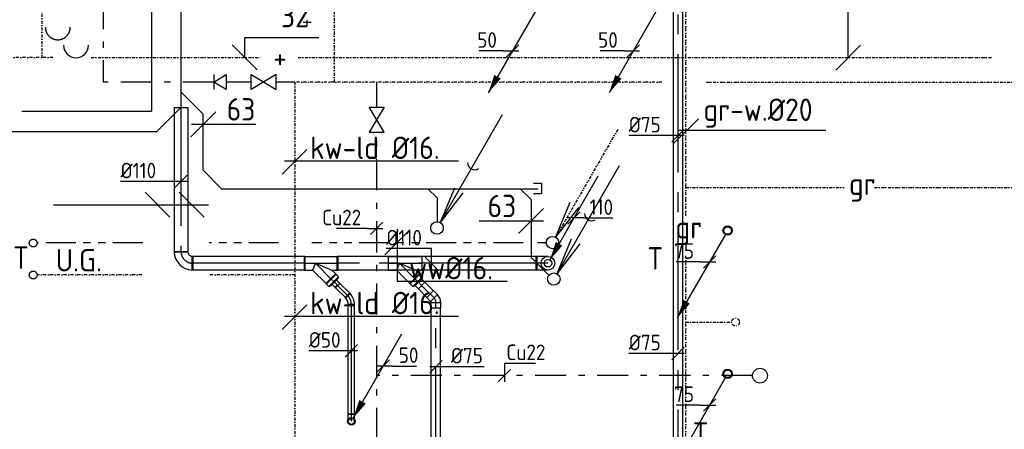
# Model space of a CAD drawing. Header units: millimetres. Extents: x -67014 to 38135, y 8979 to 53413.
# Tile 3 of 18: x -55238 to -47314, y 16658 to 19950. Entities that reach past the tile are written whole.
import ezdxf
from ezdxf.enums import TextEntityAlignment as Align

# ---------------------------------------------------------------- set-up
doc = ezdxf.new("R2010")
doc.units = ezdxf.units.MM
doc.header["$LTSCALE"] = 50
for name, pattern in [('2322109', [10, 5, -2, 1, -2]), ('CENTER2', [28.575, 19.05, -3.175, 3.175, -3.175]), ('DASHED2', [9.525, 6.35, -3.175]), ('KOUDWATER', [8.4, 4.8, -1.2, 1.2, -1.2]), ('KOUDWATERTAP', [1.1, 0.5, -0.25, 0.1, -0.25]), ('STREEPJES', [0.1, 0.05, -0.05]), ('WARMWATER', [10.8, 4.8, -1.2, 1.2, -1.2, 1.2, -1.2]), ('WARMWATERTAP', [1.45, 0.5, -0.25, 0.1, -0.25, 0.1, -0.25])]:
    doc.linetypes.add(name, pattern=pattern)
for name, color, linetype in [('51', 6, 'Continuous'), ('51-LEIDING', 3, 'Continuous'), ('52-KOUD', 3, 'KOUDWATER'), ('60-CV', 3, 'Continuous'), ('Bestaande grijswater', 6, 'KOUDWATERTAP'), ('SYM-W', 7, 'Continuous'), ('WL522---_VWA', 2, 'Continuous'), ('WL524---_D', 192, 'Continuous'), ('WL524---_HARTLIJN', 7, 'Continuous'), ('WL531---', 132, 'Continuous'), ('WL5310--_KW', 2, 'KOUDWATER'), ('WL5310--Bestaande_KW', 180, 'KOUDWATERTAP'), ('WL5320--_WW', 2, 'WARMWATER'), ('WL561---', 10, 'Continuous'), ('WL5611--_CV-A', 3, 'Continuous'), ('WL5612--_CV-R', 3, 'DASHED2'), ('WM524---', 2, 'Continuous'), ('WM531---', 2, 'Continuous')]:
    doc.layers.add(name, color=color, linetype=linetype)
doc.styles.add('BURO-018', font='ISO96.shx', dxfattribs={"height": 90})
doc.styles.add('BURO-025', font='ISO96.shx', dxfattribs={"height": 125})
doc.styles.add('ISO', font='ISO.SHX')

# ---------------------------------------------------------------- blocks, each defined once
blk = doc.blocks.new('030')
at = {"layer": '51', "color": 1, "linetype": 'Continuous'}
for p in [(5.25, 9.093), (1.402, 3.215), (2.083, 2.822)]:
    blk.add_line(p, (0.25, 0.433), dxfattribs=at)
blk.add_circle((0, 0), 0.5, dxfattribs=at)
blk.add_arc((3.033, 5.254), 0.567, 178.07249, 301.92751, dxfattribs=at)
blk = doc.blocks.new('$MAAT')
at = {"layer": 'SYM-W', "color": 1}
blk.add_line((1, 1), (-1, -1), dxfattribs=at)
blk = doc.blocks.new('3048301')
at = {"color": 0, "linetype": 'Continuous'}
for p, q in [((-2.5, 1.5), (2.5, -1.5)), ((-2.5, -1.5), (-2.5, 1.5)), ((2.5, 1.5), (-2.5, -1.5)), ((2.5, -1.5), (2.5, 1.5))]:
    blk.add_line(p, q, dxfattribs=at)
at = {"color": 0, "linetype": 'Continuous', "style": 'BURO-018', "flags": 1}
blk.add_attdef('CV_MATCODE', (0, 0), '', height=1.8, dxfattribs=at)
blk = doc.blocks.new('3048311')
at = {"color": 0, "linetype": 'Continuous'}
for p, q in [((-2.5, 1.5), (0, 0)), ((-2.5, -1.5), (-2.5, 1.5)), ((0, 0), (-2.5, -1.5)), ((0, -1.5), (0, 1.5))]:
    blk.add_line(p, q, dxfattribs=at)
at = {"color": 0, "linetype": 'Continuous', "style": 'BURO-018', "flags": 1}
blk.add_attdef('CV_MATCODE', (0, 0), '', height=1.8, dxfattribs=at)
blk = doc.blocks.new('LDV2121')
at = {"color": 0, "linetype": 'Continuous'}
blk.add_line((-0.25, -0.43), (-6.75, -11.69), dxfattribs=at)
blk.add_lwpolyline([(-6.75, -11.69, 0, 1, 0), (-5.5, -9.53, 1, 1, 0)], format="xyseb", dxfattribs=at)
blk.add_circle((0, 0), 0.5, dxfattribs=at)
blk = doc.blocks.new('*U104', base_point=(19041.7, 413315.5))
at = {"color": 0, "linetype": 'Continuous'}
for p, q in [((19091.7, 413365.5), (18991.7, 413265.5)), ((18966.7, 413315.5), (18773.9, 413315.5)), ((18966.7, 413315.5), (19091.7, 413315.5))]:
    blk.add_line(p, q, dxfattribs=at)
at = {"color": 0, "linetype": 'Continuous', "style": 'BURO-025'}
blk.add_text('75', height=125, dxfattribs=at).set_placement((18916.7, 413340.5), align=Align.RIGHT)
blk = doc.blocks.new('*U106', base_point=(8804.5, 361370.6))
at = {"color": 0, "linetype": 'Continuous'}
for p, q in [((8854.5, 361420.6), (8754.5, 361320.6)), ((8879.5, 361370.6), (8754.5, 361370.6)), ((8879.5, 361370.6), (9117, 361370.6))]:
    blk.add_line(p, q, dxfattribs=at)
at = {"color": 0, "linetype": 'Continuous', "style": 'BURO-025'}
blk.add_text('110', height=125, dxfattribs=at).set_placement((8929.5, 361395.6))
blk = doc.blocks.new('*U113')
at = {"color": 0, "ltscale": 10}
for p, q in [((-25, 52.1), (-25, 60)), ((-25, 60), (25, 60)), ((-25, 36.8), (-25, 52.1)), ((-25, 23.2), (-25, 36.8)), ((-25, 12), (-25, 23.2)), ((-25, 4.1), (-25, 12)), ((-25, 0), (-25, 4.1)), ((25, 52.1), (25, 60)), ((25, 36.8), (25, 52.1)), ((25, 23.2), (25, 36.8)), ((25, 12), (25, 23.2)), ((25, 4.1), (25, 12)), ((25, 0), (25, 4.1))]:
    blk.add_line(p, q, dxfattribs=at)
blk.add_circle((0, 0), 25, dxfattribs=at)
at = {"layer": 'WL524---_HARTLIJN', "linetype": 'CENTER2'}
blk.add_line((0, 0), (0, 60), dxfattribs=at)
at = {"layer": 'WL524---_D', "color": 1, "linetype": '2322109', "style": 'BURO-018'}
blk.add_attdef('POSNR', text='', height=90, dxfattribs=at).set_placement((0, 0), align=Align.MIDDLE)
blk = doc.blocks.new('*U114')
at = {"layer": 'WM524---', "color": 0, "ltscale": 10}
for p, q in [((0, 117.8), (-362.5, 117.8)), ((0, -50), (0, 117.8)), ((50, -50), (-50, 50))]:
    blk.add_line(p, q, dxfattribs=at)
at = {"layer": 'WM524---', "color": 0, "linetype": '2322109', "style": 'BURO-025'}
blk.add_text('%%c110', height=125, dxfattribs=at).set_placement((-362.5, 142.8))
blk = doc.blocks.new('*U105')
at = {"layer": 'WM524---', "color": 0, "ltscale": 10}
for p, q in [((50, 0), (-395.8, 0)), ((-50, -50), (50, 50))]:
    blk.add_line(p, q, dxfattribs=at)
at = {"layer": 'WM524---', "color": 0, "style": 'BURO-025'}
blk.add_text('%%c75', height=125, dxfattribs=at).set_placement((-395.8, 25))
blk = doc.blocks.new('*U119')
at = {"color": 0, "ltscale": 10}
for p, q in [((0, 37.5), (5720.4, 37.5)), ((0, -37.5), (0, 37.5)), ((0, -37.5), (5720.4, -37.5))]:
    blk.add_line(p, q, dxfattribs=at)
at = {"layer": 'WL524---_HARTLIJN', "linetype": 'CENTER2'}
blk.add_line((0, 0), (5764.4, 0), dxfattribs=at)
at = {"layer": 'WL524---_D', "color": 1, "linetype": '2322109', "style": 'BURO-018'}
blk.add_attdef('POSNR', text='', height=90, dxfattribs=at).set_placement((0, 0), align=Align.MIDDLE)
blk = doc.blocks.new('*U120')
at = {"color": 0, "ltscale": 10}
for p, q in [((-65, 39.4), (-21, 39.4)), ((-65, 39.4), (-65, -39.4)), ((-21, 39.4), (-19.1, 37.5)), ((-21, 39.4), (-21, -39.4)), ((18.1, 73.8), (-13, 42.7)), ((-13, 42.7), (-13, 40)), ((42.7, -13), (-13, 42.7)), ((73.8, 18.1), (18.1, 73.8)), ((73.8, 18.1), (42.7, -13)), ((-65, -39.4), (-21, -39.4)), ((-21, -39.4), (-19.1, -37.5)), ((42.7, -13), (40, -13))]:
    blk.add_line(p, q, dxfattribs=at)
for radius in [8.67, 83.7]:
    blk.add_arc((-19.1, 46.2), radius, 270, 315, dxfattribs=at)
at = {"layer": 'WL524---_HARTLIJN', "linetype": 'CENTER2'}
for p, q in [((-21, 0), (-19.1, 0)), ((14.8, 14.8), (13.5, 13.5))]:
    blk.add_line(p, q, dxfattribs=at)
blk.add_arc((-19.1, 46.2), 46.2, 270, 315, dxfattribs=at)
at = {"layer": 'WL524---_D', "color": 1, "linetype": '2322109', "style": 'BURO-018'}
blk.add_attdef('POSNR', text='', height=90, dxfattribs=at).set_placement((0, 0), align=Align.MIDDLE)
blk = doc.blocks.new('*U118')
at = {"layer": 'WM524---', "color": 0, "ltscale": 10}
for p, q in [((-50, -50), (50, 50)), ((-50, 0), (388.8, 0))]:
    blk.add_line(p, q, dxfattribs=at)
at = {"layer": 'WM524---', "color": 0, "linetype": '2322109', "style": 'BURO-025'}
blk.add_text('%%c75', height=125, dxfattribs=at).set_placement((120.9, 25))
blk = doc.blocks.new('*U121')
at = {"color": 0, "ltscale": 10}
for p, q in [((44, 37.5), (140.9, 37.5)), ((44, -37.5), (140.9, -37.5))]:
    blk.add_line(p, q, dxfattribs=at)
at = {"layer": 'WL524---_HARTLIJN', "linetype": 'CENTER2'}
blk.add_line((0, 0), (146.9, 0), dxfattribs=at)
at = {"layer": 'WL524---_D', "color": 1, "linetype": '2322109', "style": 'BURO-018'}
blk.add_attdef('POSNR', text='', height=90, dxfattribs=at).set_placement((0, 0), align=Align.MIDDLE)
blk = doc.blocks.new('*U122')
at = {"color": 0, "ltscale": 10}
for p, q in [((-90, 55), (180, 55)), ((-90, 55), (-90, -55)), ((180, 55), (180, -55)), ((-90, -55), (-22.8, -55)), ((0, 0), (-22.8, -55)), ((-22.8, -55), (88.4, -166.2)), ((0, 0), (132.8, -55)), ((132.8, -55), (180, -55)), ((132.8, -55), (166.2, -88.4)), ((166.2, -88.4), (88.4, -166.2))]:
    blk.add_line(p, q, dxfattribs=at)
at = {"layer": 'WL524---_HARTLIJN', "linetype": 'CENTER2'}
for p, q in [((-90, 0), (180, 0)), ((0, 0), (127.3, -127.3))]:
    blk.add_line(p, q, dxfattribs=at)
at = {"layer": 'WL524---_D', "color": 1, "linetype": '2322109', "style": 'BURO-018'}
blk.add_attdef('POSNR', text='', height=90, dxfattribs=at).set_placement((0, 0), align=Align.MIDDLE)
blk = doc.blocks.new('*U123')
at = {"color": 0, "ltscale": 10}
for p, q in [((-35, 55), (0, 55)), ((-35, 55), (-35, -55)), ((0, 55), (8, 37.5)), ((0, 55), (0, -55)), ((0, 55), (0, -55)), ((8, 37.5), (45, 37.5)), ((8, 37.5), (8, -37.5)), ((45, 37.5), (45, -37.5)), ((-35, -55), (0, -55)), ((0, -55), (8, -37.5)), ((8, -37.5), (45, -37.5))]:
    blk.add_line(p, q, dxfattribs=at)
at = {"layer": 'WL524---_HARTLIJN', "linetype": 'CENTER2'}
for p, q in [((-35, 0), (0, 0)), ((0, 0), (8, 0)), ((45, 0), (8, 0))]:
    blk.add_line(p, q, dxfattribs=at)
at = {"layer": 'WL524---_D', "color": 1, "linetype": '2322109', "style": 'BURO-018'}
blk.add_attdef('POSNR', text='', height=90, dxfattribs=at).set_placement((0, 0), align=Align.MIDDLE)
blk = doc.blocks.new('*U288', base_point=(18430.8, 415016.7))
at = {"color": 0, "linetype": 'Continuous'}
for p, q in [((18355.8, 415016.7), (18162.9, 415016.7)), ((18355.8, 415016.7), (18480.8, 415016.7)), ((18480.8, 415066.7), (18380.8, 414966.7))]:
    blk.add_line(p, q, dxfattribs=at)
at = {"color": 0, "linetype": 'Continuous', "style": 'BURO-025'}
blk.add_text('50', height=125, dxfattribs=at).set_placement((18305.8, 415041.7), align=Align.RIGHT)
blk = doc.blocks.new('*U290', base_point=(19041.7, 413315.5))
at = {"color": 0, "linetype": 'Continuous'}
for p, q in [((19091.7, 413365.5), (18991.7, 413265.5)), ((18966.7, 413315.5), (18773.9, 413315.5)), ((18966.7, 413315.5), (19091.7, 413315.5))]:
    blk.add_line(p, q, dxfattribs=at)
at = {"color": 0, "linetype": 'Continuous', "style": 'BURO-025'}
blk.add_text('75', height=125, dxfattribs=at).set_placement((18916.7, 413340.5), align=Align.RIGHT)
blk = doc.blocks.new('LDV3121')
at = {"color": 0, "linetype": 'Continuous'}
blk.add_line((0.25, 0.43), (6.75, 11.69), dxfattribs=at)
blk.add_lwpolyline([(0.25, 0.43, 0, 1, 0), (1.5, 2.6, 1, 1, 0)], format="xyseb", dxfattribs=at)
blk.add_circle((0, 0), 0.5, dxfattribs=at)
blk = doc.blocks.new('*U302', base_point=(16415, 412478.7))
at = {"color": 0, "linetype": 'Continuous'}
for p, q in [((16465, 412528.7), (16365, 412428.7)), ((16490, 412478.7), (16365, 412478.7)), ((16490, 412478.7), (16682.9, 412478.7))]:
    blk.add_line(p, q, dxfattribs=at)
at = {"color": 0, "linetype": 'Continuous', "style": 'BURO-025'}
blk.add_text('50', height=125, dxfattribs=at).set_placement((16540, 412503.7))
blk = doc.blocks.new('*U298', base_point=(8804.5, 361370.6))
at = {"color": 0, "linetype": 'Continuous'}
for p, q in [((8854.5, 361420.6), (8754.5, 361320.6)), ((8879.5, 361370.6), (8754.5, 361370.6)), ((8879.5, 361370.6), (9117, 361370.6))]:
    blk.add_line(p, q, dxfattribs=at)
at = {"color": 0, "linetype": 'Continuous', "style": 'BURO-025'}
blk.add_text('110', height=125, dxfattribs=at).set_placement((8929.5, 361395.6))
blk = doc.blocks.new('*U315')
at = {"color": 0, "ltscale": 10}
for p, q in [((-55, 82.5), (-55, 95)), ((-55, 95), (55, 95)), ((-55, 58.3), (-55, 82.5)), ((55, 82.5), (55, 95)), ((55, 58.3), (55, 82.5)), ((-55, 36.7), (-55, 58.3)), ((-55, 19), (-55, 36.7)), ((-55, 6.5), (-55, 19)), ((-55, 0), (-55, 6.5)), ((55, 36.7), (55, 58.3)), ((55, 19), (55, 36.7)), ((55, 6.5), (55, 19)), ((55, 0), (55, 6.5))]:
    blk.add_line(p, q, dxfattribs=at)
blk.add_circle((0, 0), 55, dxfattribs=at)
at = {"layer": 'WL524---_HARTLIJN', "linetype": 'CENTER2'}
blk.add_line((0, 0), (0, 95), dxfattribs=at)
at = {"layer": 'WL524---_D', "color": 1, "linetype": '2322109', "style": 'BURO-018'}
blk.add_attdef('POSNR', text='', height=90, dxfattribs=at).set_placement((0, 0), align=Align.MIDDLE)
blk = doc.blocks.new('*U316')
at = {"color": 0, "ltscale": 10}
for p, q in [((0, 55), (1163.2, 55)), ((0, -55), (0, 55)), ((1163.2, 55), (1163.2, -55)), ((0, -55), (1163.2, -55))]:
    blk.add_line(p, q, dxfattribs=at)
at = {"layer": 'WL524---_HARTLIJN', "linetype": 'CENTER2'}
blk.add_line((0, 0), (1163.2, 0), dxfattribs=at)
at = {"layer": 'WL524---_D', "color": 1, "linetype": '2322109', "style": 'BURO-018'}
blk.add_attdef('POSNR', text='', height=90, dxfattribs=at).set_placement((0, 0), align=Align.MIDDLE)
blk = doc.blocks.new('*U317')
at = {"color": 0, "ltscale": 10}
for p, q in [((-55, 95), (55, 95)), ((-95, -55), (-95, 55))]:
    blk.add_line(p, q, dxfattribs=at)
for radius, start, end in [(40, 270, 360), (150, 272.29244, 357.70756)]:
    blk.add_arc((-95, 95), radius, start, end, dxfattribs=at)
at = {"layer": 'WL524---_HARTLIJN', "linetype": 'CENTER2'}
blk.add_arc((-95, 95), 95, 270, 0, dxfattribs=at)
at = {"layer": 'WL524---_D', "color": 1, "linetype": '2322109', "style": 'BURO-018'}
blk.add_attdef('POSNR', text='', height=90, dxfattribs=at).set_placement((0, 0), align=Align.MIDDLE)
blk = doc.blocks.new('*U318')
at = {"color": 0, "ltscale": 10}
for p, q in [((-25, 52.1), (-25, 60)), ((-25, 60), (25, 60)), ((-25, 36.8), (-25, 52.1)), ((-25, 23.2), (-25, 36.8)), ((-25, 12), (-25, 23.2)), ((-25, 4.1), (-25, 12)), ((-25, 0), (-25, 4.1)), ((25, 52.1), (25, 60)), ((25, 36.8), (25, 52.1)), ((25, 23.2), (25, 36.8)), ((25, 12), (25, 23.2)), ((25, 4.1), (25, 12)), ((25, 0), (25, 4.1))]:
    blk.add_line(p, q, dxfattribs=at)
blk.add_circle((0, 0), 25, dxfattribs=at)
at = {"layer": 'WL524---_HARTLIJN', "linetype": 'CENTER2'}
blk.add_line((0, 0), (0, 60), dxfattribs=at)
at = {"layer": 'WL524---_D', "color": 1, "linetype": '2322109', "style": 'BURO-018'}
blk.add_attdef('POSNR', text='', height=90, dxfattribs=at).set_placement((0, 0), align=Align.MIDDLE)
blk = doc.blocks.new('*U319')
at = {"color": 0, "ltscale": 10}
for p, q in [((0, 25), (886.4, 25)), ((0, -25), (0, 25)), ((886.4, 25), (886.4, -25)), ((0, -25), (886.4, -25))]:
    blk.add_line(p, q, dxfattribs=at)
at = {"layer": 'WL524---_HARTLIJN', "linetype": 'CENTER2'}
blk.add_line((0, 0), (886.4, 0), dxfattribs=at)
at = {"layer": 'WL524---_D', "color": 1, "linetype": '2322109', "style": 'BURO-018'}
blk.add_attdef('POSNR', text='', height=90, dxfattribs=at).set_placement((0, 0), align=Align.MIDDLE)
blk = doc.blocks.new('*U320')
at = {"color": 0, "ltscale": 10}
for p, q in [((-45, -25), (-45, 25)), ((14.1, 49.5), (49.5, 14.1))]:
    blk.add_line(p, q, dxfattribs=at)
for radius, start, end in [(83.6, 270, 315), (133.6, 272.3587, 312.6413)]:
    blk.add_arc((-45, 108.6), radius, start, end, dxfattribs=at)
at = {"layer": 'WL524---_HARTLIJN', "linetype": 'CENTER2'}
blk.add_arc((-45, 108.6), 108.6, 270, 315, dxfattribs=at)
at = {"layer": 'WL524---_D', "color": 1, "linetype": '2322109', "style": 'BURO-018'}
blk.add_attdef('POSNR', text='', height=90, dxfattribs=at).set_placement((0, 0), align=Align.MIDDLE)
blk = doc.blocks.new('*U321')
at = {"color": 0, "ltscale": 10}
for p, q in [((0, 25), (116.1, 25)), ((0, -25), (0, 25)), ((0, -25), (116.1, -25))]:
    blk.add_line(p, q, dxfattribs=at)
at = {"color": 9, "linetype": 'STREEPJES', "ltscale": 10}
for p, q in [((116.1, 25), (121.6, 25)), ((121.6, 25), (121.6, -25)), ((116.1, -25), (121.6, -25))]:
    blk.add_line(p, q, dxfattribs=at)
at = {"layer": 'WL524---_HARTLIJN', "linetype": 'CENTER2'}
blk.add_line((0, 0), (121.6, 0), dxfattribs=at)
at = {"layer": 'WL524---_D', "color": 1, "linetype": '2322109', "style": 'BURO-018'}
blk.add_attdef('POSNR', text='', height=90, dxfattribs=at).set_placement((0, 0), align=Align.MIDDLE)
blk = doc.blocks.new('*U322')
at = {"color": 0, "ltscale": 10}
for p, q in [((0, 55), (1608.7, 55)), ((0, -55), (0, 55)), ((1608.7, 55), (1608.7, -55)), ((0, -55), (1608.7, -55))]:
    blk.add_line(p, q, dxfattribs=at)
at = {"layer": 'WL524---_HARTLIJN', "linetype": 'CENTER2'}
blk.add_line((0, 0), (1608.7, 0), dxfattribs=at)
at = {"layer": 'WL524---_D', "color": 1, "linetype": '2322109', "style": 'BURO-018'}
blk.add_attdef('POSNR', text='', height=90, dxfattribs=at).set_placement((0, 0), align=Align.MIDDLE)
blk = doc.blocks.new('*U323')
at = {"color": 0, "ltscale": 10}
for p, q in [((-90, 55), (180, 55)), ((-90, 55), (-90, -55)), ((180, 55), (180, -55)), ((-90, -55), (-22.8, -55)), ((0, 0), (-22.8, -55)), ((-22.8, -55), (88.4, -166.2)), ((0, 0), (132.8, -55)), ((132.8, -55), (180, -55)), ((132.8, -55), (166.2, -88.4)), ((166.2, -88.4), (88.4, -166.2))]:
    blk.add_line(p, q, dxfattribs=at)
at = {"layer": 'WL524---_HARTLIJN', "linetype": 'CENTER2'}
for p, q in [((-90, 0), (180, 0)), ((0, 0), (127.3, -127.3))]:
    blk.add_line(p, q, dxfattribs=at)
at = {"layer": 'WL524---_D', "color": 1, "linetype": '2322109', "style": 'BURO-018'}
blk.add_attdef('POSNR', text='', height=90, dxfattribs=at).set_placement((0, 0), align=Align.MIDDLE)
blk = doc.blocks.new('*U324')
at = {"color": 0, "ltscale": 10}
for p, q in [((-35, 55), (0, 55)), ((-35, 55), (-35, -55)), ((0, 55), (8, 25)), ((0, 55), (0, -55)), ((0, 55), (0, -55)), ((8, 25), (45, 25)), ((8, 25), (8, -25)), ((45, 25), (45, -25)), ((-35, -55), (0, -55)), ((0, -55), (8, -25)), ((8, -25), (45, -25))]:
    blk.add_line(p, q, dxfattribs=at)
at = {"layer": 'WL524---_HARTLIJN', "linetype": 'CENTER2'}
for p, q in [((-35, 0), (0, 0)), ((0, 0), (8, 0)), ((45, 0), (8, 0))]:
    blk.add_line(p, q, dxfattribs=at)
at = {"layer": 'WL524---_D', "color": 1, "linetype": '2322109', "style": 'BURO-018'}
blk.add_attdef('POSNR', text='', height=90, dxfattribs=at).set_placement((0, 0), align=Align.MIDDLE)
blk = doc.blocks.new('*U325')
at = {"color": 0, "ltscale": 10}
for p, q in [((0, 55), (908.7, 55)), ((0, -55), (0, 55)), ((908.7, 55), (908.7, -55)), ((0, -55), (908.7, -55))]:
    blk.add_line(p, q, dxfattribs=at)
at = {"layer": 'WL524---_HARTLIJN', "linetype": 'CENTER2'}
blk.add_line((0, 0), (908.7, 0), dxfattribs=at)
at = {"layer": 'WL524---_D', "color": 1, "linetype": '2322109', "style": 'BURO-018'}
blk.add_attdef('POSNR', text='', height=90, dxfattribs=at).set_placement((0, 0), align=Align.MIDDLE)
blk = doc.blocks.new('*U326')
at = {"layer": 'WM524---', "color": 0, "ltscale": 10}
for p, q in [((0, 117.8), (-362.5, 117.8)), ((0, -50), (0, 117.8)), ((50, -50), (-50, 50))]:
    blk.add_line(p, q, dxfattribs=at)
at = {"layer": 'WM524---', "color": 0, "linetype": '2322109', "style": 'BURO-025'}
blk.add_text('%%c110', height=125, dxfattribs=at).set_placement((-362.5, 142.8))
blk = doc.blocks.new('*U327')
at = {"layer": 'WM524---', "color": 0, "ltscale": 10}
for p, q in [((50, 0), (-486.4, 0)), ((-50, -50), (50, 50))]:
    blk.add_line(p, q, dxfattribs=at)
at = {"layer": 'WM524---', "color": 0, "linetype": '2322109', "style": 'BURO-025'}
blk.add_text('%%c110', height=125, dxfattribs=at).set_placement((-486.4, 25))
blk = doc.blocks.new('*U328')
at = {"layer": 'WM524---', "color": 0, "ltscale": 10}
for p, q in [((50, 0), (-342.9, 0)), ((-50, -50), (50, 50))]:
    blk.add_line(p, q, dxfattribs=at)
at = {"layer": 'WM524---', "color": 0, "linetype": '2322109', "style": 'BURO-025'}
blk.add_text('%%c50', height=125, dxfattribs=at).set_placement((-342.9, 25))
blk = doc.blocks.new('*U341')
at = {"color": 0, "ltscale": 10}
for p, q in [((0, 37.5), (4642.7, 37.5)), ((0, -37.5), (0, 37.5)), ((4642.7, 37.5), (4642.7, -37.5)), ((0, -37.5), (4642.7, -37.5))]:
    blk.add_line(p, q, dxfattribs=at)
at = {"layer": 'WL524---_HARTLIJN', "linetype": 'CENTER2'}
blk.add_line((0, 0), (4642.7, 0), dxfattribs=at)
at = {"layer": 'WL524---_D', "color": 1, "style": 'BURO-018'}
blk.add_attdef('POSNR', text='', height=90, dxfattribs=at).set_placement((0, 0), align=Align.MIDDLE)
blk = doc.blocks.new('*U342')
at = {"layer": 'WM524---', "color": 0, "ltscale": 10}
for p, q in [((50, 0), (-395.8, 0)), ((-50, -50), (50, 50))]:
    blk.add_line(p, q, dxfattribs=at)
at = {"layer": 'WM524---', "color": 0, "style": 'BURO-025'}
blk.add_text('%%c75', height=125, dxfattribs=at).set_placement((-395.8, 25))
blk = doc.blocks.new('23222202')
at = {"color": 0, "linetype": 'Continuous'}
blk.add_circle((0, 0), 1.5, dxfattribs=at)
at = {"color": 0, "linetype": 'Continuous', "style": 'BURO-018', "flags": 1}
blk.add_attdef('CV_MATCODE', (0, 0), '', height=1.8, dxfattribs=at)

msp = doc.modelspace()

# ---------------------------------------------------------------- linework, layer by layer
at = {"layer": '51', "color": 1, "linetype": 'Continuous'}
for p, q in [((-51354.6, 19185.2), (-51854.6, 18319.2)), ((-51739.4, 18597.4), (-51854.6, 18319.2)), ((-51671.3, 18558.1), (-51854.6, 18319.2)), ((-50810, 18480.7), (-50925.2, 18202.5)), ((-50741.9, 18441.4), (-50925.2, 18202.5))]:
    msp.add_line(p, q, dxfattribs=at)
at = {"layer": '51', "color": 1, "linetype": 'WARMWATERTAP'}
msp.add_line((-50425.2, 19068.5), (-50925.2, 18202.5), dxfattribs=at)
at = {"layer": '51', "color": 1, "linetype": 'Continuous'}
for centre in [(-51879.6, 18275.9), (-50950.2, 18159.2)]:
    msp.add_circle(centre, 50, dxfattribs=at)
msp.add_arc((-51576.3, 18801.3), 56.7, 178.07249, 301.92751, dxfattribs=at)
at = {"layer": '60-CV', "color": 7}
for p, q in [((-48570.2, 19647.4), (-48570.2, 20273.2)), ((-54965, 18463.7), (-53718.3, 18463.7)), ((-52199.2, 18266.6), (-52199.2, 17846))]:
    msp.add_line(p, q, dxfattribs=at)
at = {"layer": '60-CV', "color": 1}
for p, q in [((-53427, 19807.8), (-52831.5, 19807.8)), ((-53427, 19647.4), (-53427, 19807.8))]:
    msp.add_line(p, q, dxfattribs=at)
at = {"layer": 'Bestaande grijswater', "linetype": 'KOUDWATERTAP'}
for p, q in [((-49878.2, 18374.6), (-49878.2, 21961.9)), ((-49878.2, 18600.9), (-48601.4, 18600.9)), ((-48359.1, 18600.9), (-46950.1, 18600.9)), ((-49878.2, 16328.4), (-49878.2, 18052)), ((-49878.2, 17519.9), (-49508.3, 17519.9))]:
    msp.add_line(p, q, dxfattribs=at)
msp.add_circle((-49476.9, 17519.9), 31.4, dxfattribs=at)
at = {"layer": 'SYM-W', "color": 7}
for p, q in [((-48470.2, 19746), (-48670.2, 19546)), ((-49775, 19154.2), (-49975, 18954.2)), ((-52926.7, 18907.7), (-53126.7, 18707.7)), ((-54229.7, 18563), (-54029.7, 18363)), ((-53954.7, 18563.7), (-53754.7, 18363.7)), ((-52099.2, 18261.1), (-52299.2, 18061.1)), ((-52926.7, 17659.7), (-53126.7, 17459.7))]:
    msp.add_line(p, q, dxfattribs=at)
at = {"layer": 'WL522---_VWA'}
for p, q in [((-53940.2, 22470.6), (-53940.2, 19245.2)), ((-54176.3, 21796), (-54176.3, 19215.6)), ((-53940.2, 19370.1), (-53764.6, 19194.5)), ((-55221.8, 19215.6), (-54176.3, 19215.6)), ((-54134.6, 19050.8), (-53940.2, 19245.2)), ((-53764.6, 19194.5), (-53764.6, 18743.1)), ((-59837, 19050.8), (-54134.6, 19050.8)), ((-53764.6, 18743.1), (-53613.6, 18592.1)), ((-51103.4, 18635.4), (-51038.7, 18635.4)), ((-51038.7, 18635.4), (-51038.7, 18549.7)), ((-53613.6, 18592.1), (-51068.7, 18592.1)), ((-51952.9, 18592.1), (-51879.6, 18518.8)), ((-51210.9, 18592.1), (-51123, 18504.2)), ((-51038.7, 18549.7), (-51103.4, 18549.7)), ((-51879.6, 18518.8), (-51879.6, 18325.9)), ((-51123, 18504.2), (-51123, 18040.3)), ((-51123, 18040.3), (-50979.2, 17896.5))]:
    msp.add_line(p, q, dxfattribs=at)
at = {"layer": 'WL522---_VWA', "color": 7}
for p, q in [((-53660.5, 19208.7), (-53860.5, 19008.7)), ((-53337.1, 19108.7), (-53855.7, 19108.7)), ((-48749.4, 19060.2), (-49941.3, 19060.2)), ((-51705.4, 18813.7), (-53107.5, 18813.7)), ((-51023, 18432.1), (-51223, 18232.1)), ((-51023, 18332.1), (-51541.6, 18332.1)), ((-51314.4, 17846), (-52199.2, 17846)), ((-51705.4, 17565.7), (-53107.5, 17565.7))]:
    msp.add_line(p, q, dxfattribs=at)
at = {"layer": 'WL524---_D', "color": 202}
for centre in [(-49540.5, 18255.3), (-49540.5, 18255.3), (-49540.5, 17104.8), (-49540.5, 17104.8)]:
    msp.add_circle(centre, 37.5, dxfattribs=at)
at = {"layer": 'WL531---', "linetype": '2322109'}
for p, q in [((-54567.6, 24624.1), (-54567.6, 19448.7)), ((-53675.4, 19448.7), (-54567.6, 19448.7)), ((-53374.7, 19448.7), (-53575.4, 19448.7)), ((-53023, 19448.7), (-53174.7, 19448.7)), ((-52364.8, 19247.8), (-52364.8, 19448.7)), ((-52364.8, 12079.8), (-52364.8, 19047.8)), ((-49340.6, 17089.4), (-52364.8, 17089.4))]:
    msp.add_line(p, q, dxfattribs=at)
at = {"layer": 'WL5310--_KW'}
for centre in [(-55129.7, 18155), (-55129.7, 17898.4)]:
    msp.add_circle(centre, 31.4, dxfattribs=at)
at = {"layer": 'WL5310--Bestaande_KW', "linetype": 'KOUDWATERTAP'}
for p, q in [((-52707.9, 22164.7), (-52707.9, 19448.7)), ((-55059.8, 21042.6), (-55059.8, 19647.4)), ((-54970.4, 19647.4), (-55895.9, 19647.4)), ((-54662.9, 19647.4), (-53302.5, 19647.4)), ((-52996.9, 19647.4), (-47415.9, 19647.4)), ((-53023, 19448.7), (-53023, 16561.8)), ((-50070.7, 19448.7), (-53023, 19448.7)), ((-49712, 19448.7), (-37287, 19448.7)), ((-54254.9, 17900), (-55096.3, 17900)), ((-53023, 17900), (-53717.3, 17900))]:
    msp.add_line(p, q, dxfattribs=at)
at = {"layer": 'WL5320--_WW'}
for p, q in [((-54247.4, 18156.6), (-55096.3, 18156.6)), ((-53154.4, 18156.6), (-53712.1, 18156.6)), ((-51185.6, 18156.6), (-52886.7, 18156.6)), ((-51000.1, 18156.6), (-51071.9, 18156.6))]:
    msp.add_line(p, q, dxfattribs=at)
at = {"layer": 'WL5611--_CV-A'}
for p, q in [((-52956, 19931.4), (-52893.6, 19931.4)), ((-52927, 19947.1), (-52927, 19901.9))]:
    msp.add_line(p, q, dxfattribs=at)
msp.add_arc((-54784.7, 19745.1), 100.4, 180, 0, dxfattribs=at)
at = {"layer": 'WL5612--_CV-R'}
msp.add_arc((-54931.6, 19889.8), 100.4, 180, 0, dxfattribs=at)
at = {"layer": 'WM531---', "linetype": '2322109'}
for p, q in [((-52314.8, 18323.3), (-52414.8, 18223.3)), ((-52439.8, 18273.3), (-52780.4, 18273.3)), ((-52439.8, 18273.3), (-52314.8, 18273.3)), ((-51287.6, 17139.4), (-51387.6, 17039.4)), ((-51337.6, 17189.4), (-51337.6, 17039.4)), ((-51337.6, 17189.4), (-50992.6, 17189.4))]:
    msp.add_line(p, q, dxfattribs=at)

# ---------------------------------------------------------------- block references
at = {"layer": '51', "linetype": 'Continuous', "xscale": 100, "yscale": 100, "zscale": 100}
msp.add_blockref('030', (-50939.4, 17865.6), dxfattribs=at)
at = {"layer": '60-CV', "xscale": 100, "yscale": 100, "zscale": 100, "rotation": 270}
msp.add_blockref('$MAAT', (-53427, 19647.4), dxfattribs=at)
at = {"layer": 'WL524---_D', "color": 202, "rotation": 270}
msp.add_blockref('*U341', (-49940.5, 21103.5), dxfattribs=at)
at = {"layer": 'WL524---_D', "color": 202, "xscale": 60, "yscale": 60, "zscale": 60}
for p in [(-51062.4, 20063.5), (-50089.7, 20063.5), (-49540.5, 18255.3), (-49540.5, 18255.3), (-49540.5, 17104.8), (-49540.5, 17104.8)]:
    msp.add_blockref('LDV2121', p, dxfattribs=at)
at = {"layer": 'WL524---_D', "linetype": '2322109'}
for name, p, rotation in [('*U316', (-53940.2, 19245.2), 270), ('*U317', (-53940.2, 17993), 270), ('*U325', (-52942.5, 17993), 180), ('*U322', (-51075.8, 17993), 180), ('*U315', (-50986.8, 17993), 90), ('*U324', (-52710.8, 17845.2), 315), ('*U321', (-52596.8, 17731.3), 135), ('*U123', (-52035, 17845.2), 315), ('*U121', (-51903.6, 17713.8), 135), ('*U320', (-52568.9, 17703.3), 90), ('*U120', (-51888.7, 17698.9), 90), ('*U119', (-51888.7, 11913.5), 90), ('*U319', (-52568.9, 16777.4), 90)]:
    msp.add_blockref(name, p, dxfattribs=dict(at, rotation=rotation))
at = {"layer": 'WL524---_D', "xscale": 60, "yscale": 60, "zscale": 60}
for p in [(-50986.8, 17993), (-52568.9, 16722.9)]:
    msp.add_blockref('LDV3121', p, dxfattribs=at)
at = {"layer": 'WL524---_D', "linetype": '2322109'}
for name, p in [('*U323', (-52858.5, 17993)), ('*U122', (-52182.8, 17993)), ('*U113', (-52568.9, 16722.9)), ('*U318', (-52568.9, 16722.9))]:
    msp.add_blockref(name, p, dxfattribs=at)
at = {"layer": 'WL531---', "color": 2, "xscale": 40, "yscale": 40, "zscale": 40}
msp.add_blockref('23222202', (-49280.6, 17089.4), dxfattribs=at)
at = {"layer": 'WL561---', "color": 2, "linetype": '2322109', "xscale": 40, "yscale": 40, "zscale": 40}
for name, p, rotation in [('3048311', (-53675.4, 19448.7), 180), ('3048301', (-52364.8, 19147.8), 270)]:
    msp.add_blockref(name, p, dxfattribs=dict(at, rotation=rotation))
msp.add_blockref('3048301', (-53274.7, 19448.7), dxfattribs=at)
at = {"layer": 'WM524---'}
for name, p in [('*U288', (-51272.4, 19699.7)), ('*U288', (-50299.7, 19699.7)), ('*U105', (-49940.5, 19019.2)), ('*U342', (-49940.5, 19019.2)), ('*U106', (-50776.8, 18356.7)), ('*U298', (-50776.8, 18356.7)), ('*U104', (-49686, 18003.3)), ('*U290', (-49686, 18003.3)), ('*U342', (-49940.5, 17267.8)), ('*U302', (-52312.7, 17166.5)), ('*U104', (-49686, 16852.8)), ('*U290', (-49686, 16852.8))]:
    msp.add_blockref(name, p, dxfattribs=at)
at = {"layer": 'WM524---', "linetype": '2322109'}
for name, p in [('*U327', (-53940.2, 18650.6)), ('*U114', (-51925.1, 17993)), ('*U326', (-51925.1, 17993)), ('*U328', (-52568.9, 17289.3)), ('*U118', (-51888.7, 17162.3))]:
    msp.add_blockref(name, p, dxfattribs=at)

# ---------------------------------------------------------------- texts
at = {"layer": '51-LEIDING', "color": 7, "style": 'ISO'}
for s, p in [('gr-w.%%c20', (-49736, 19136.9)), ('IWT', (-55524.1, 17948.7)), ('U.G.', (-54948.3, 17926.6)), ('T', (-50186.8, 17942.1)), ('T', (-49821.9, 16534.9))]:
    msp.add_text(s, height=180, dxfattribs=at).set_placement(p)
at = {"layer": '52-KOUD', "color": 7, "style": 'ISO'}
msp.add_text('+', height=180, dxfattribs=at).set_placement((-53143, 19647.4), align=Align.MIDDLE)
at = {"layer": '60-CV', "color": 1, "style": 'ISO'}
msp.add_text('32', height=180, dxfattribs=at).set_placement((-53135.6, 19889.4))
at = {"layer": '60-CV', "color": 7, "style": 'ISO'}
for s, p in [('kw-ld %%c16.', (-52900.5, 18830.8)), ('ww%%c16.', (-52103.9, 17863.2)), ('kw-ld %%c16.', (-52900.5, 17582.8))]:
    msp.add_text(s, height=180, dxfattribs=at).set_placement(p)
at = {"layer": 'WL522---_VWA', "color": 7, "style": 'ISO'}
for p in [(-53572.7, 19140), (-51473, 18363.3)]:
    msp.add_text('63', height=180, dxfattribs=at).set_placement(p)
at = {"layer": 'WL5310--_KW', "color": 7, "style": 'ISO'}
for p in [(-48564.4, 18541.8), (-49960.3, 18192.7)]:
    msp.add_text('gr', height=180, dxfattribs=at).set_placement(p)
at = {"layer": 'WM531---', "linetype": '2322109', "style": 'BURO-025'}
msp.add_text('Cu22', height=125, dxfattribs=at).set_placement((-52489.8, 18298.3), align=Align.RIGHT)
msp.add_text('Cu22', height=125, dxfattribs=at).set_placement((-51322.3, 17214.4))

doc.saveas('drawing.dxf')
